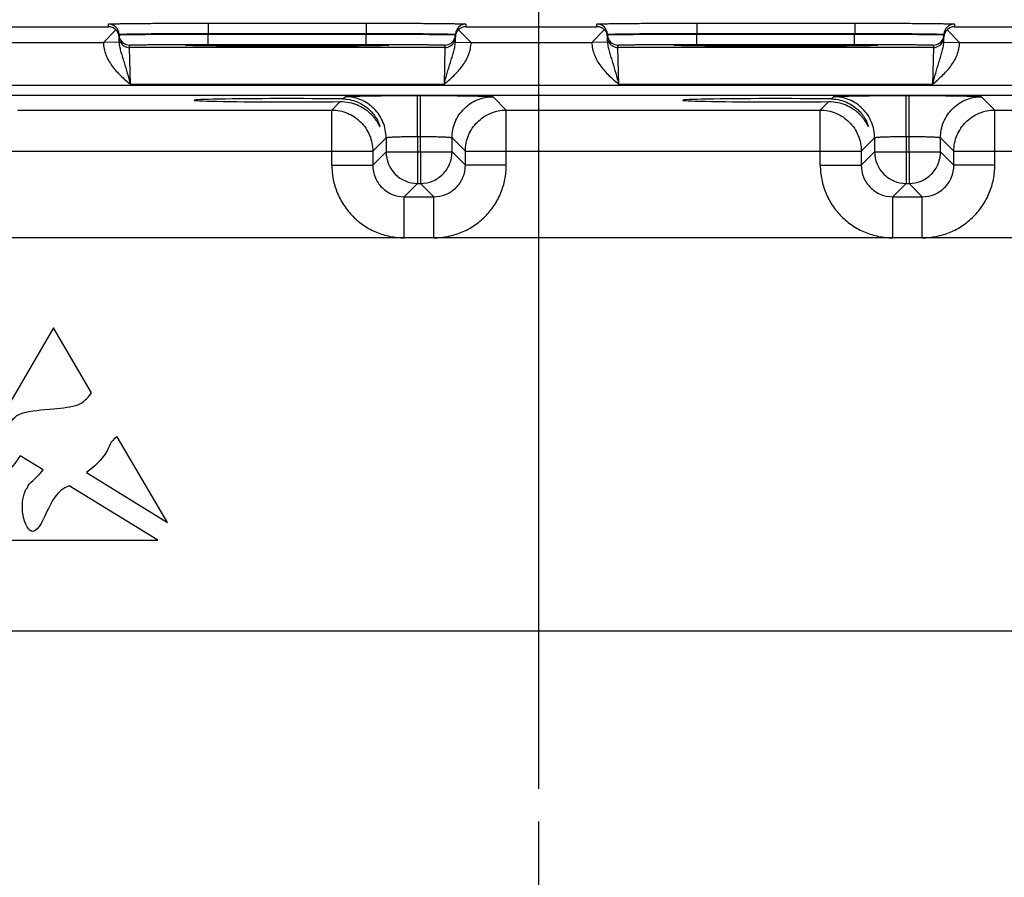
# Model space of a CAD drawing. Header units: inches. Extents: x 0 to 34, y 0 to 22.
# Tile 51 of 139: x 10.9 to 12.8, y 16.2 to 17.8. Entities that reach past the tile are written whole.
import ezdxf

# ---------------------------------------------------------------- set-up
doc = ezdxf.new("R2010")
doc.units = ezdxf.units.IN
doc.header["$LTSCALE"] = 1.87
doc.header["$MEASUREMENT"] = 0
doc.linetypes.add('CENTER', pattern=[0.6, 0.375, -0.075, 0.075, -0.075])
doc.layers.get('0').update_dxf_attribs({"linetype": 'CONTINUOUS'})
for name, color, linetype in [('02___PRT_ALL_AXES', 7, 'CONTINUOUS'), ('DIMENSIONS', 7, 'CONTINUOUS'), ('FOAM', 7, 'CONTINUOUS')]:
    doc.layers.add(name, color=color, linetype=linetype)
doc.styles.get("Standard").update_dxf_attribs({"font": 'txt', "width": 0.8})
doc.dimstyles.new('DIMSTYLE_1', dxfattribs={"dimtxt": 0.125, "dimasz": 0.18, "dimexe": 0.125, "dimexo": 0.0625, "dimgap": 0.03125, "dimtad": 0, "dimtih": 1, "dimtoh": 1, "dimdsep": 46, "dimtxsty": 'STANDARD', "dimblk": '_FILLED', "dimblk1": '_FILLED', "dimblk2": '_FILLED', "dimcen": 0.09, "dimazin": 2, "dimtp": 0.001, "dimtm": 0.001, "dimtfac": 1, "dimtofl": 0, "dimtmove": 0, "dimatfit": 3, "dimldrblk": '_FILLED', "dimfxl": 1, "dimtolj": 1, "dimarcsym": 0})

# ---------------------------------------------------------------- blocks, each defined once
blk = doc.blocks.new('*D30')
at = {"layer": 'DIMENSIONS', "color": 2, "linetype": 'CONTINUOUS'}
blk.add_line((11.8839, 16.336), (11.8839, 18.4882), dxfattribs=at)
at = {"layer": 'DIMENSIONS', "color": 2, "linetype": 'CONTINUOUS', "insert": (11.8214, 18.5507), "char_height": 0.125, "width": 1.425, "attachment_point": 1, "rotation": 90, "line_spacing_factor": 0.9}
blk.add_mtext('147.53{\\ftxt.shx;\\W1.000000;\\H0.125000; }[5.808]', dxfattribs=at)
blk = doc.blocks.new('_FILLED')
at = {"color": 0, "linetype": 'BYBLOCK'}
blk.add_solid([(0, 0), (-1, 0.174), (-1, -0.174)], dxfattribs=at)
blk = doc.blocks.new('*D31')
at = {"layer": 'DIMENSIONS', "color": 2, "linetype": 'CONTINUOUS'}
blk.add_line((15.6039, 16.336), (15.6039, 18.4882), dxfattribs=at)
at = {"layer": 'DIMENSIONS', "color": 2, "linetype": 'CONTINUOUS', "insert": (15.5414, 18.5507), "char_height": 0.125, "width": 1.425, "attachment_point": 1, "rotation": 90, "line_spacing_factor": 0.9}
blk.add_mtext('242.02{\\ftxt.shx;\\W1.000000;\\H0.125000; }[9.528]', dxfattribs=at)

msp = doc.modelspace()

# ---------------------------------------------------------------- linework, layer by layer
at = {"color": 7, "linetype": 'CONTINUOUS'}
for p, q in [((11.0646, 17.7862), (11.0646, 17.7912)), ((11.2545, 17.7929), (11.2545, 17.7732)), ((11.2545, 17.7929), (11.5553, 17.7929)), ((11.5553, 17.7929), (11.5553, 17.7732)), ((11.7452, 17.7912), (11.7451, 17.7862)), ((11.9946, 17.7862), (11.9946, 17.7912)), ((12.1845, 17.7929), (12.1845, 17.7732)), ((12.1845, 17.7929), (12.4853, 17.7929)), ((12.4853, 17.7929), (12.4853, 17.7732)), ((12.6752, 17.7912), (12.6751, 17.7862)), ((10.8151, 17.7862), (11.0646, 17.7862)), ((11.0786, 17.7804), (11.0548, 17.7562)), ((11.0846, 17.7716), (11.0852, 17.7717)), ((11.0848, 17.7568), (11.0846, 17.7716)), ((11.2545, 17.7721), (11.2545, 17.7732)), ((11.2545, 17.7732), (11.5553, 17.7732)), ((11.2545, 17.7525), (11.2545, 17.7721)), ((11.2545, 17.7721), (11.5552, 17.7721)), ((11.5552, 17.7721), (11.5553, 17.7732)), ((11.5552, 17.7525), (11.5552, 17.7721)), ((11.7246, 17.7717), (11.7252, 17.7716)), ((11.725, 17.7568), (11.7252, 17.7716)), ((11.7312, 17.7804), (11.7549, 17.7563)), ((11.7451, 17.7862), (11.9946, 17.7862)), ((12.0086, 17.7804), (11.9848, 17.7562)), ((12.0146, 17.7716), (12.0152, 17.7717)), ((12.0148, 17.7568), (12.0146, 17.7716)), ((12.1845, 17.7721), (12.1845, 17.7732)), ((12.1845, 17.7732), (12.4853, 17.7732)), ((12.1845, 17.7525), (12.1845, 17.7721)), ((12.1845, 17.7721), (12.4852, 17.7721)), ((12.4852, 17.7721), (12.4853, 17.7732)), ((12.4852, 17.7525), (12.4852, 17.7721)), ((12.6546, 17.7717), (12.6552, 17.7716)), ((12.655, 17.7568), (12.6552, 17.7716)), ((12.6612, 17.7804), (12.6849, 17.7563)), ((12.6751, 17.7862), (12.9246, 17.7862)), ((10.8249, 17.7562), (11.0548, 17.7562)), ((11.0848, 17.7568), (11.0549, 17.7563)), ((11.0846, 17.7708), (11.0852, 17.7709)), ((11.2545, 17.7525), (11.5552, 17.7525)), ((11.7246, 17.7709), (11.7252, 17.7708)), ((11.725, 17.7568), (11.7549, 17.7563)), ((11.7549, 17.7562), (11.9848, 17.7562)), ((12.0148, 17.7568), (11.9849, 17.7563)), ((12.0146, 17.7708), (12.0152, 17.7709)), ((12.1845, 17.7525), (12.4852, 17.7525)), ((12.6546, 17.7709), (12.6552, 17.7708)), ((12.655, 17.7568), (12.6849, 17.7563)), ((12.6849, 17.7562), (12.9148, 17.7562)), ((11.1046, 17.7465), (11.1046, 17.7512)), ((11.7051, 17.7465), (11.1046, 17.7465)), ((11.1062, 17.6765), (11.1046, 17.7465)), ((11.2112, 17.7506), (11.2141, 17.7509)), ((11.2141, 17.7504), (11.2112, 17.7506)), ((11.2253, 17.75), (11.2141, 17.7504)), ((11.2155, 17.7503), (11.2148, 17.7503)), ((11.2164, 17.7503), (11.2155, 17.7503)), ((11.2181, 17.7502), (11.2164, 17.7503)), ((11.2201, 17.7501), (11.2181, 17.7502)), ((11.2225, 17.7501), (11.2201, 17.7501)), ((11.2253, 17.75), (11.2225, 17.7501)), ((11.2285, 17.75), (11.2253, 17.75)), ((11.2321, 17.7499), (11.2285, 17.75)), ((11.2362, 17.7498), (11.2321, 17.7499)), ((11.2408, 17.7498), (11.2362, 17.7498)), ((11.246, 17.7497), (11.2408, 17.7498)), ((11.2517, 17.7496), (11.246, 17.7497)), ((11.2581, 17.7495), (11.2517, 17.7496)), ((11.2651, 17.7495), (11.2581, 17.7495)), ((11.2727, 17.7494), (11.2651, 17.7495)), ((11.2811, 17.7493), (11.2727, 17.7494)), ((11.2902, 17.7493), (11.2811, 17.7493)), ((11.3, 17.7492), (11.2902, 17.7493)), ((11.3107, 17.7492), (11.3, 17.7492)), ((11.3221, 17.7491), (11.3107, 17.7492)), ((11.3342, 17.7491), (11.3221, 17.7491)), ((11.3471, 17.749), (11.3342, 17.7491)), ((11.3607, 17.749), (11.3471, 17.749)), ((11.375, 17.749), (11.3607, 17.749)), ((11.3851, 17.749), (11.375, 17.749)), ((11.3957, 17.749), (11.3851, 17.749)), ((11.4069, 17.749), (11.3957, 17.749)), ((11.4186, 17.749), (11.4069, 17.749)), ((11.4304, 17.749), (11.4186, 17.749)), ((11.4418, 17.749), (11.4304, 17.749)), ((11.4526, 17.749), (11.4418, 17.749)), ((11.4628, 17.749), (11.4526, 17.749)), ((11.4725, 17.7491), (11.4628, 17.749)), ((11.4817, 17.7491), (11.4725, 17.7491)), ((11.4905, 17.7491), (11.4817, 17.7491)), ((11.5028, 17.7492), (11.4905, 17.7491)), ((11.5142, 17.7493), (11.5028, 17.7492)), ((11.5245, 17.7493), (11.5142, 17.7493)), ((11.5339, 17.7494), (11.5245, 17.7493)), ((11.5422, 17.7495), (11.5339, 17.7494)), ((11.5495, 17.7495), (11.5422, 17.7495)), ((11.5559, 17.7496), (11.5495, 17.7495)), ((11.5618, 17.7497), (11.5559, 17.7496)), ((11.567, 17.7497), (11.5618, 17.7497)), ((11.5717, 17.7498), (11.567, 17.7497)), ((11.576, 17.7499), (11.5717, 17.7498)), ((11.5798, 17.7499), (11.576, 17.7499)), ((11.5832, 17.75), (11.5798, 17.7499)), ((11.5862, 17.7501), (11.5832, 17.75)), ((11.5957, 17.7504), (11.5845, 17.75)), ((11.5888, 17.7501), (11.5862, 17.7501)), ((11.591, 17.7502), (11.5888, 17.7501)), ((11.5928, 17.7503), (11.591, 17.7502)), ((11.5939, 17.7503), (11.5928, 17.7503)), ((11.5947, 17.7503), (11.5939, 17.7503)), ((11.5954, 17.7504), (11.5947, 17.7503)), ((11.5957, 17.7509), (11.5986, 17.7506)), ((11.5986, 17.7506), (11.5957, 17.7504)), ((11.7051, 17.7465), (11.7036, 17.6765)), ((11.7052, 17.7512), (11.7051, 17.7465)), ((12.0346, 17.7465), (12.0346, 17.7512)), ((12.6351, 17.7465), (12.0346, 17.7465)), ((12.0362, 17.6765), (12.0346, 17.7465)), ((12.1412, 17.7506), (12.1441, 17.7509)), ((12.1441, 17.7504), (12.1412, 17.7506)), ((12.1553, 17.75), (12.1441, 17.7504)), ((12.1455, 17.7503), (12.1448, 17.7503)), ((12.1464, 17.7503), (12.1455, 17.7503)), ((12.1481, 17.7502), (12.1464, 17.7503)), ((12.1501, 17.7501), (12.1481, 17.7502)), ((12.1525, 17.7501), (12.1501, 17.7501)), ((12.1553, 17.75), (12.1525, 17.7501)), ((12.1585, 17.75), (12.1553, 17.75)), ((12.1621, 17.7499), (12.1585, 17.75)), ((12.1662, 17.7498), (12.1621, 17.7499)), ((12.1708, 17.7498), (12.1662, 17.7498)), ((12.176, 17.7497), (12.1708, 17.7498)), ((12.1817, 17.7496), (12.176, 17.7497)), ((12.1881, 17.7495), (12.1817, 17.7496)), ((12.1951, 17.7495), (12.1881, 17.7495)), ((12.2027, 17.7494), (12.1951, 17.7495)), ((12.2111, 17.7493), (12.2027, 17.7494)), ((12.2202, 17.7493), (12.2111, 17.7493)), ((12.23, 17.7492), (12.2202, 17.7493)), ((12.2407, 17.7492), (12.23, 17.7492)), ((12.2521, 17.7491), (12.2407, 17.7492)), ((12.2642, 17.7491), (12.2521, 17.7491)), ((12.2771, 17.749), (12.2642, 17.7491)), ((12.2907, 17.749), (12.2771, 17.749)), ((12.305, 17.749), (12.2907, 17.749)), ((12.3151, 17.749), (12.305, 17.749)), ((12.3257, 17.749), (12.3151, 17.749)), ((12.3369, 17.749), (12.3257, 17.749)), ((12.3486, 17.749), (12.3369, 17.749)), ((12.3604, 17.749), (12.3486, 17.749)), ((12.3718, 17.749), (12.3604, 17.749)), ((12.3826, 17.749), (12.3718, 17.749)), ((12.3928, 17.749), (12.3826, 17.749)), ((12.4025, 17.7491), (12.3928, 17.749)), ((12.4117, 17.7491), (12.4025, 17.7491)), ((12.4205, 17.7491), (12.4117, 17.7491)), ((12.4328, 17.7492), (12.4205, 17.7491)), ((12.4442, 17.7493), (12.4328, 17.7492)), ((12.4545, 17.7493), (12.4442, 17.7493)), ((12.4639, 17.7494), (12.4545, 17.7493)), ((12.4722, 17.7495), (12.4639, 17.7494)), ((12.4795, 17.7495), (12.4722, 17.7495)), ((12.4859, 17.7496), (12.4795, 17.7495)), ((12.4918, 17.7497), (12.4859, 17.7496)), ((12.497, 17.7497), (12.4918, 17.7497)), ((12.5017, 17.7498), (12.497, 17.7497)), ((12.506, 17.7499), (12.5017, 17.7498)), ((12.5098, 17.7499), (12.506, 17.7499)), ((12.5132, 17.75), (12.5098, 17.7499)), ((12.5162, 17.7501), (12.5132, 17.75)), ((12.5257, 17.7504), (12.5145, 17.75)), ((12.5188, 17.7501), (12.5162, 17.7501)), ((12.521, 17.7502), (12.5188, 17.7501)), ((12.5228, 17.7503), (12.521, 17.7502)), ((12.5239, 17.7503), (12.5228, 17.7503)), ((12.5247, 17.7503), (12.5239, 17.7503)), ((12.5254, 17.7504), (12.5247, 17.7503)), ((12.5257, 17.7509), (12.5286, 17.7506)), ((12.5286, 17.7506), (12.5257, 17.7504)), ((12.6351, 17.7465), (12.6336, 17.6765)), ((12.6352, 17.7512), (12.6351, 17.7465)), ((16.5115, 17.6744), (9.1134, 17.6744)), ((11.7036, 17.6765), (11.1062, 17.6765)), ((12.6336, 17.6765), (12.0362, 17.6765)), ((16.5115, 17.6553), (9.1134, 17.6553)), ((11.4898, 17.6275), (11.5059, 17.6436)), ((11.5109, 17.6486), (11.5151, 17.6529)), ((11.6531, 17.5773), (11.6531, 17.6553)), ((11.6531, 17.6553), (11.6587, 17.6553)), ((11.6587, 17.5773), (11.6587, 17.6553)), ((11.7967, 17.6529), (11.822, 17.6275)), ((12.4198, 17.6275), (12.4359, 17.6436)), ((12.4409, 17.6486), (12.4451, 17.6529)), ((12.5831, 17.5773), (12.5831, 17.6553)), ((12.5831, 17.6553), (12.5887, 17.6553)), ((12.5887, 17.5773), (12.5887, 17.6553)), ((12.7267, 17.6529), (12.752, 17.6275)), ((10.892, 17.6275), (11.4898, 17.6275)), ((11.4898, 17.5225), (11.4898, 17.6275)), ((11.822, 17.5225), (11.822, 17.6275)), ((11.822, 17.6275), (12.4198, 17.6275)), ((12.4198, 17.5225), (12.4198, 17.6275)), ((12.752, 17.5225), (12.752, 17.6275)), ((12.752, 17.6275), (13.3498, 17.6275)), ((11.5931, 17.5749), (11.5677, 17.5495)), ((11.5931, 17.5749), (11.5931, 17.5479)), ((11.6531, 17.5773), (11.6531, 17.5479)), ((11.6531, 17.5773), (11.6587, 17.5773)), ((11.6587, 17.5479), (11.6587, 17.5773)), ((11.7187, 17.5479), (11.7187, 17.5749)), ((11.7187, 17.5749), (11.744, 17.5495)), ((12.5231, 17.5749), (12.4977, 17.5495)), ((12.5231, 17.5749), (12.5231, 17.5479)), ((12.5831, 17.5773), (12.5831, 17.5479)), ((12.5831, 17.5773), (12.5887, 17.5773)), ((12.5887, 17.5479), (12.5887, 17.5773)), ((12.6487, 17.5479), (12.6487, 17.5749)), ((12.6487, 17.5749), (12.674, 17.5495)), ((10.814, 17.5495), (11.5677, 17.5495)), ((11.5677, 17.5495), (11.5677, 17.5225)), ((11.5931, 17.5479), (11.5677, 17.5225)), ((11.5931, 17.5479), (11.7187, 17.5479)), ((11.6531, 17.5479), (11.6531, 17.4879)), ((11.6587, 17.5479), (11.6587, 17.4879)), ((11.7187, 17.5479), (11.744, 17.5225)), ((11.744, 17.5225), (11.744, 17.5495)), ((11.744, 17.5495), (12.4977, 17.5495)), ((12.4977, 17.5495), (12.4977, 17.5225)), ((12.5231, 17.5479), (12.4977, 17.5225)), ((12.5231, 17.5479), (12.6487, 17.5479)), ((12.5831, 17.5479), (12.5831, 17.4879)), ((12.5887, 17.5479), (12.5887, 17.4879)), ((12.6487, 17.5479), (12.674, 17.5225)), ((12.674, 17.5225), (12.674, 17.5495)), ((12.674, 17.5495), (13.4277, 17.5495)), ((11.4898, 17.5225), (11.5677, 17.5225)), ((11.822, 17.5225), (11.744, 17.5225)), ((12.4198, 17.5225), (12.4977, 17.5225)), ((12.752, 17.5225), (12.674, 17.5225)), ((11.6531, 17.4879), (11.6277, 17.4625)), ((11.6531, 17.4879), (11.6587, 17.4879)), ((11.6587, 17.4879), (11.684, 17.4625)), ((12.5831, 17.4879), (12.5577, 17.4625)), ((12.5831, 17.4879), (12.5887, 17.4879)), ((12.5887, 17.4879), (12.614, 17.4625)), ((11.6277, 17.3845), (11.6277, 17.4625)), ((11.6277, 17.4625), (11.684, 17.4625)), ((11.684, 17.3845), (11.684, 17.4625)), ((12.5577, 17.3845), (12.5577, 17.4625)), ((12.5577, 17.4625), (12.614, 17.4625)), ((12.614, 17.3845), (12.614, 17.4625))]:
    msp.add_line(p, q, dxfattribs=at)
for points in [[(11.2148, 17.7503), (11.2142, 17.7504), (11.2139, 17.7504), (11.2137, 17.7504), (11.2136, 17.7504), (11.2135, 17.7504)], [(11.5964, 17.7504), (11.5963, 17.7504), (11.5963, 17.7504), (11.5961, 17.7504), (11.5959, 17.7504), (11.5957, 17.7504), (11.5954, 17.7504)], [(12.1448, 17.7503), (12.1442, 17.7504), (12.1439, 17.7504), (12.1437, 17.7504), (12.1436, 17.7504), (12.1435, 17.7504)], [(12.5264, 17.7504), (12.5263, 17.7504), (12.5263, 17.7504), (12.5261, 17.7504), (12.5259, 17.7504), (12.5257, 17.7504), (12.5254, 17.7504)]]:
    msp.add_lwpolyline(points, dxfattribs=at)
for centre, radius, start, end in [((11.0646, 17.7712), 0.02, 1.0011, 90.0012), ((11.7452, 17.7712), 0.02, 89.9988, 178.9989), ((11.9946, 17.7712), 0.02, 1.0011, 90.0012), ((12.6752, 17.7712), 0.02, 89.9988, 178.9989), ((11.0644, 17.766), 0.0202, 45.4262, 89.3219), ((11.065, 17.7662), 0.0197, 1.0409, 46.2202), ((11.7448, 17.7662), 0.0197, 133.7798, 178.9591), ((11.7454, 17.766), 0.0202, 90.6781, 134.5738), ((11.9944, 17.766), 0.0202, 45.4262, 89.3219), ((11.995, 17.7662), 0.0197, 1.0409, 46.2202), ((12.6748, 17.7662), 0.0197, 133.7798, 178.9591), ((12.6754, 17.766), 0.0202, 90.6781, 134.5738), ((11.1046, 17.7712), 0.02, 181.0079, 189.8925), ((11.1046, 17.7712), 0.02, 189.9052, 198.7958), ((11.1046, 17.7712), 0.02, 198.8014, 270.0007), ((11.1046, 17.7665), 0.02, 206.4232, 270.0003), ((11.7051, 17.7665), 0.02, 269.9997, 333.5767), ((11.7052, 17.7712), 0.02, 269.9993, 341.1986), ((11.7052, 17.7712), 0.02, 341.2042, 350.0948), ((11.7052, 17.7712), 0.02, 350.1075, 358.9921), ((12.0346, 17.7712), 0.02, 181.0079, 189.8925), ((12.0346, 17.7712), 0.02, 189.9052, 198.7958), ((12.0346, 17.7712), 0.02, 198.8014, 270.0007), ((12.0346, 17.7665), 0.02, 206.4232, 270.0003), ((12.6351, 17.7665), 0.02, 269.9997, 333.5767), ((12.6352, 17.7712), 0.02, 269.9993, 341.1986), ((12.6352, 17.7712), 0.02, 341.2042, 350.0948), ((12.6352, 17.7712), 0.02, 350.1075, 358.9921), ((11.6531, 17.5479), 0.06, 180.021, 269.979), ((12.5831, 17.5479), 0.06, 180.021, 269.979)]:
    msp.add_arc(centre, radius, start, end, dxfattribs=at)
for centre in [(11.4049, 17.6462), (12.3349, 17.6462)]:
    msp.add_ellipse(centre, major_axis=(0.1771, 0), ratio=0.017455, start_param=0.929285, end_param=5.318993, dxfattribs=at)
for points, knots in [([(11.0646, 17.7912), (11.0646, 17.7912), (11.0647, 17.7913), (11.0648, 17.7913), (11.0651, 17.7913), (11.0655, 17.7914), (11.066, 17.7914), (11.0669, 17.7915), (11.0684, 17.7915), (11.0704, 17.7916), (11.0729, 17.7917), (11.0758, 17.7918), (11.0791, 17.7918), (11.0829, 17.7919), (11.0888, 17.792), (11.0971, 17.7921), (11.1081, 17.7923), (11.1206, 17.7924), (11.1344, 17.7925), (11.1493, 17.7926), (11.1652, 17.7927), (11.1881, 17.7928), (11.2179, 17.7928), (11.2422, 17.7929), (11.2545, 17.7929)], [0, 0, 0, 0, 0.000367, 0.001291, 0.002806, 0.004918, 0.007626, 0.010931, 0.019321, 0.030071, 0.043156, 0.058545, 0.076202, 0.096083, 0.118142, 0.168576, 0.22702, 0.29291, 0.365614, 0.444431, 0.5286, 0.617312, 0.804907, 1, 1, 1, 1]), ([(11.5553, 17.7929), (11.5676, 17.7929), (11.5918, 17.7928), (11.6217, 17.7928), (11.6445, 17.7927), (11.6605, 17.7926), (11.6754, 17.7925), (11.6892, 17.7924), (11.7016, 17.7923), (11.7127, 17.7921), (11.721, 17.792), (11.7269, 17.7919), (11.7306, 17.7918), (11.734, 17.7918), (11.7369, 17.7917), (11.7394, 17.7916), (11.7414, 17.7915), (11.7428, 17.7915), (11.7437, 17.7914), (11.7443, 17.7914), (11.7447, 17.7913), (11.745, 17.7913), (11.7451, 17.7913), (11.7452, 17.7912), (11.7452, 17.7912)], [0, 0, 0, 0, 0.195093, 0.382688, 0.4714, 0.555569, 0.634386, 0.70709, 0.77298, 0.831424, 0.881858, 0.903917, 0.923799, 0.941455, 0.956844, 0.969929, 0.980679, 0.989069, 0.992374, 0.995082, 0.997194, 0.998709, 0.999633, 1, 1, 1, 1]), ([(11.9946, 17.7912), (11.9946, 17.7912), (11.9947, 17.7913), (11.9948, 17.7913), (11.9951, 17.7913), (11.9955, 17.7914), (11.996, 17.7914), (11.9969, 17.7915), (11.9984, 17.7915), (12.0004, 17.7916), (12.0029, 17.7917), (12.0058, 17.7918), (12.0091, 17.7918), (12.0129, 17.7919), (12.0188, 17.792), (12.0271, 17.7921), (12.0381, 17.7923), (12.0506, 17.7924), (12.0644, 17.7925), (12.0793, 17.7926), (12.0952, 17.7927), (12.1181, 17.7928), (12.1479, 17.7928), (12.1722, 17.7929), (12.1845, 17.7929)], [0, 0, 0, 0, 0.000367, 0.001291, 0.002806, 0.004918, 0.007626, 0.010931, 0.019321, 0.030071, 0.043156, 0.058545, 0.076202, 0.096083, 0.118142, 0.168576, 0.22702, 0.29291, 0.365614, 0.444431, 0.5286, 0.617312, 0.804907, 1, 1, 1, 1]), ([(12.4853, 17.7929), (12.4976, 17.7929), (12.5218, 17.7928), (12.5517, 17.7928), (12.5745, 17.7927), (12.5905, 17.7926), (12.6054, 17.7925), (12.6192, 17.7924), (12.6316, 17.7923), (12.6427, 17.7921), (12.651, 17.792), (12.6569, 17.7919), (12.6606, 17.7918), (12.664, 17.7918), (12.6669, 17.7917), (12.6694, 17.7916), (12.6714, 17.7915), (12.6728, 17.7915), (12.6737, 17.7914), (12.6743, 17.7914), (12.6747, 17.7913), (12.675, 17.7913), (12.6751, 17.7913), (12.6752, 17.7912), (12.6752, 17.7912)], [0, 0, 0, 0, 0.195093, 0.382688, 0.4714, 0.555569, 0.634386, 0.70709, 0.77298, 0.831424, 0.881858, 0.903917, 0.923799, 0.941455, 0.956844, 0.969929, 0.980679, 0.989069, 0.992374, 0.995082, 0.997194, 0.998709, 0.999633, 1, 1, 1, 1]), ([(11.0852, 17.7717), (11.0859, 17.7718), (11.0878, 17.7719), (11.0913, 17.7721), (11.0962, 17.7723), (11.1025, 17.7724), (11.1101, 17.7726), (11.1226, 17.7728), (11.1409, 17.7729), (11.1657, 17.7731), (11.1936, 17.7732), (11.2235, 17.7733), (11.2441, 17.7732), (11.2545, 17.7732)], [0, 0, 0, 0, 0.012373, 0.033215, 0.06236, 0.099562, 0.144504, 0.196803, 0.321615, 0.46972, 0.636032, 0.814839, 1, 1, 1, 1]), ([(11.0852, 17.7709), (11.0859, 17.771), (11.0878, 17.771), (11.0913, 17.7711), (11.0962, 17.7712), (11.1055, 17.7713), (11.1201, 17.7715), (11.141, 17.7717), (11.1658, 17.7718), (11.2041, 17.772), (11.234, 17.7721), (11.2545, 17.7721)], [0, 0, 0, 0, 0.012397, 0.033273, 0.06245, 0.099681, 0.196962, 0.321786, 0.469873, 0.636146, 1, 1, 1, 1]), ([(11.5552, 17.7721), (11.5758, 17.7721), (11.6057, 17.772), (11.644, 17.7718), (11.6688, 17.7717), (11.6897, 17.7715), (11.7043, 17.7713), (11.7135, 17.7712), (11.7185, 17.7711), (11.722, 17.771), (11.7239, 17.771), (11.7246, 17.7709)], [0, 0, 0, 0, 0.363854, 0.530127, 0.678214, 0.803038, 0.900319, 0.93755, 0.966727, 0.987603, 1, 1, 1, 1]), ([(11.5553, 17.7732), (11.5657, 17.7732), (11.5863, 17.7733), (11.6162, 17.7732), (11.644, 17.7731), (11.6688, 17.7729), (11.6872, 17.7728), (11.6997, 17.7726), (11.7073, 17.7724), (11.7136, 17.7723), (11.7185, 17.7721), (11.722, 17.7719), (11.7239, 17.7718), (11.7246, 17.7717)], [0, 0, 0, 0, 0.185163, 0.363973, 0.530287, 0.678393, 0.803205, 0.855503, 0.900445, 0.937646, 0.966789, 0.987629, 1, 1, 1, 1]), ([(12.0152, 17.7717), (12.0159, 17.7718), (12.0178, 17.7719), (12.0213, 17.7721), (12.0262, 17.7723), (12.0325, 17.7724), (12.0401, 17.7726), (12.0526, 17.7728), (12.0709, 17.7729), (12.0957, 17.7731), (12.1236, 17.7732), (12.1535, 17.7733), (12.1741, 17.7732), (12.1845, 17.7732)], [0, 0, 0, 0, 0.012373, 0.033215, 0.06236, 0.099562, 0.144504, 0.196803, 0.321615, 0.46972, 0.636032, 0.814839, 1, 1, 1, 1]), ([(12.0152, 17.7709), (12.0159, 17.771), (12.0178, 17.771), (12.0213, 17.7711), (12.0262, 17.7712), (12.0355, 17.7713), (12.0501, 17.7715), (12.071, 17.7717), (12.0958, 17.7718), (12.1341, 17.772), (12.164, 17.7721), (12.1845, 17.7721)], [0, 0, 0, 0, 0.012397, 0.033273, 0.06245, 0.099681, 0.196962, 0.321786, 0.469873, 0.636146, 1, 1, 1, 1]), ([(12.4852, 17.7721), (12.5058, 17.7721), (12.5357, 17.772), (12.574, 17.7718), (12.5988, 17.7717), (12.6197, 17.7715), (12.6343, 17.7713), (12.6435, 17.7712), (12.6485, 17.7711), (12.652, 17.771), (12.6539, 17.771), (12.6546, 17.7709)], [0, 0, 0, 0, 0.363854, 0.530127, 0.678214, 0.803038, 0.900319, 0.93755, 0.966727, 0.987603, 1, 1, 1, 1]), ([(12.4853, 17.7732), (12.4957, 17.7732), (12.5163, 17.7733), (12.5462, 17.7732), (12.574, 17.7731), (12.5988, 17.7729), (12.6172, 17.7728), (12.6297, 17.7726), (12.6373, 17.7724), (12.6436, 17.7723), (12.6485, 17.7721), (12.652, 17.7719), (12.6539, 17.7718), (12.6546, 17.7717)], [0, 0, 0, 0, 0.185163, 0.363973, 0.530287, 0.678393, 0.803205, 0.855503, 0.900445, 0.937646, 0.966789, 0.987629, 1, 1, 1, 1]), ([(11.0548, 17.7562), (11.055, 17.7481), (11.0585, 17.7318), (11.071, 17.7105), (11.0877, 17.6925), (11.1, 17.6818), (11.1062, 17.6765)], [0, 0, 0, 0, 0.249327, 0.499215, 0.749509, 1, 1, 1, 1]), ([(11.0848, 17.7568), (11.0849, 17.7535), (11.0858, 17.7469), (11.0883, 17.7373), (11.0912, 17.7278), (11.0954, 17.7147), (11.1004, 17.6976), (11.1043, 17.6836), (11.1062, 17.6765)], [0, 0, 0, 0, 0.120104, 0.238268, 0.357052, 0.478569, 0.733305, 1, 1, 1, 1]), ([(11.1046, 17.7512), (11.1046, 17.7512), (11.1046, 17.7512), (11.1048, 17.7513), (11.105, 17.7513), (11.1055, 17.7513), (11.1063, 17.7514), (11.1076, 17.7514), (11.1092, 17.7515), (11.1111, 17.7516), (11.1134, 17.7516), (11.1172, 17.7517), (11.1227, 17.7518), (11.1302, 17.7519), (11.139, 17.752), (11.1488, 17.7521), (11.1597, 17.7522), (11.1715, 17.7523), (11.1841, 17.7523), (11.2021, 17.7524), (11.2256, 17.7525), (11.2448, 17.7525), (11.2545, 17.7525)], [0, 0, 0, 0, 0.000367, 0.001291, 0.002806, 0.004918, 0.010931, 0.019321, 0.030071, 0.043156, 0.058545, 0.076201, 0.118142, 0.168576, 0.22702, 0.29291, 0.365614, 0.44443, 0.5286, 0.617312, 0.804907, 1, 1, 1, 1]), ([(11.2141, 17.7509), (11.217, 17.7511), (11.2247, 17.7513), (11.2388, 17.7515), (11.2579, 17.7518), (11.2816, 17.752), (11.309, 17.7521), (11.3505, 17.7523), (11.4049, 17.7524), (11.4593, 17.7523), (11.5008, 17.7521), (11.5282, 17.752), (11.5518, 17.7518), (11.571, 17.7515), (11.5851, 17.7513), (11.5928, 17.7511), (11.5957, 17.7509)], [0, 0, 0, 0, 0.022849, 0.060211, 0.110951, 0.173528, 0.246039, 0.326276, 0.500008, 0.673738, 0.753974, 0.826483, 0.889058, 0.939795, 0.977154, 1, 1, 1, 1]), ([(11.5552, 17.7525), (11.565, 17.7525), (11.5841, 17.7525), (11.6077, 17.7524), (11.6257, 17.7523), (11.6383, 17.7523), (11.6501, 17.7522), (11.661, 17.7521), (11.6708, 17.752), (11.6795, 17.7519), (11.6871, 17.7518), (11.6926, 17.7517), (11.6963, 17.7516), (11.6986, 17.7516), (11.7006, 17.7515), (11.7022, 17.7514), (11.7035, 17.7514), (11.7043, 17.7513), (11.7048, 17.7513), (11.705, 17.7513), (11.7051, 17.7512), (11.7052, 17.7512), (11.7052, 17.7512)], [0, 0, 0, 0, 0.195093, 0.382688, 0.4714, 0.55557, 0.634386, 0.70709, 0.77298, 0.831424, 0.881858, 0.923799, 0.941455, 0.956844, 0.969929, 0.980679, 0.989069, 0.995082, 0.997194, 0.998709, 0.999633, 1, 1, 1, 1]), ([(11.7036, 17.6765), (11.7055, 17.6836), (11.7093, 17.6976), (11.7144, 17.7147), (11.7186, 17.7278), (11.7215, 17.7373), (11.724, 17.7469), (11.7249, 17.7535), (11.725, 17.7568)], [0, 0, 0, 0, 0.266694, 0.521431, 0.642948, 0.761732, 0.879896, 1, 1, 1, 1]), ([(11.7036, 17.6765), (11.7097, 17.6818), (11.7221, 17.6925), (11.7388, 17.7105), (11.7512, 17.7318), (11.7548, 17.7481), (11.7549, 17.7562)], [0, 0, 0, 0, 0.250502, 0.500799, 0.750681, 1, 1, 1, 1]), ([(11.9848, 17.7562), (11.985, 17.7481), (11.9885, 17.7318), (12.001, 17.7105), (12.0177, 17.6925), (12.03, 17.6818), (12.0362, 17.6765)], [0, 0, 0, 0, 0.249327, 0.499215, 0.749509, 1, 1, 1, 1]), ([(12.0148, 17.7568), (12.0149, 17.7535), (12.0158, 17.7469), (12.0183, 17.7373), (12.0212, 17.7278), (12.0254, 17.7147), (12.0304, 17.6976), (12.0343, 17.6836), (12.0362, 17.6765)], [0, 0, 0, 0, 0.120104, 0.238268, 0.357052, 0.478569, 0.733305, 1, 1, 1, 1]), ([(12.0346, 17.7512), (12.0346, 17.7512), (12.0346, 17.7512), (12.0348, 17.7513), (12.035, 17.7513), (12.0355, 17.7513), (12.0363, 17.7514), (12.0376, 17.7514), (12.0392, 17.7515), (12.0411, 17.7516), (12.0434, 17.7516), (12.0472, 17.7517), (12.0527, 17.7518), (12.0602, 17.7519), (12.069, 17.752), (12.0788, 17.7521), (12.0897, 17.7522), (12.1015, 17.7523), (12.1141, 17.7523), (12.1321, 17.7524), (12.1556, 17.7525), (12.1748, 17.7525), (12.1845, 17.7525)], [0, 0, 0, 0, 0.000367, 0.001291, 0.002806, 0.004918, 0.010931, 0.019321, 0.030071, 0.043156, 0.058545, 0.076201, 0.118142, 0.168576, 0.22702, 0.29291, 0.365614, 0.44443, 0.5286, 0.617312, 0.804907, 1, 1, 1, 1]), ([(12.1441, 17.7509), (12.147, 17.7511), (12.1547, 17.7513), (12.1688, 17.7515), (12.1879, 17.7518), (12.2116, 17.752), (12.239, 17.7521), (12.2805, 17.7523), (12.3349, 17.7524), (12.3893, 17.7523), (12.4308, 17.7521), (12.4582, 17.752), (12.4818, 17.7518), (12.501, 17.7515), (12.5151, 17.7513), (12.5228, 17.7511), (12.5257, 17.7509)], [0, 0, 0, 0, 0.022849, 0.060211, 0.110951, 0.173528, 0.246039, 0.326276, 0.500008, 0.673738, 0.753974, 0.826483, 0.889058, 0.939795, 0.977154, 1, 1, 1, 1]), ([(12.4852, 17.7525), (12.495, 17.7525), (12.5141, 17.7525), (12.5377, 17.7524), (12.5557, 17.7523), (12.5683, 17.7523), (12.5801, 17.7522), (12.591, 17.7521), (12.6008, 17.752), (12.6095, 17.7519), (12.6171, 17.7518), (12.6226, 17.7517), (12.6263, 17.7516), (12.6286, 17.7516), (12.6306, 17.7515), (12.6322, 17.7514), (12.6335, 17.7514), (12.6343, 17.7513), (12.6348, 17.7513), (12.635, 17.7513), (12.6351, 17.7512), (12.6352, 17.7512), (12.6352, 17.7512)], [0, 0, 0, 0, 0.195093, 0.382688, 0.4714, 0.55557, 0.634386, 0.70709, 0.77298, 0.831424, 0.881858, 0.923799, 0.941455, 0.956844, 0.969929, 0.980679, 0.989069, 0.995082, 0.997194, 0.998709, 0.999633, 1, 1, 1, 1]), ([(12.6336, 17.6765), (12.6355, 17.6836), (12.6393, 17.6976), (12.6444, 17.7147), (12.6486, 17.7278), (12.6515, 17.7373), (12.654, 17.7469), (12.6549, 17.7535), (12.655, 17.7568)], [0, 0, 0, 0, 0.266694, 0.521431, 0.642948, 0.761732, 0.879896, 1, 1, 1, 1]), ([(12.6336, 17.6765), (12.6397, 17.6818), (12.6521, 17.6925), (12.6688, 17.7105), (12.6812, 17.7318), (12.6848, 17.7481), (12.6849, 17.7562)], [0, 0, 0, 0, 0.250502, 0.500799, 0.750681, 1, 1, 1, 1]), ([(11.5845, 17.75), (11.5748, 17.7498), (11.5511, 17.7495), (11.5101, 17.7492), (11.4599, 17.749), (11.4049, 17.7489), (11.3499, 17.749), (11.2997, 17.7492), (11.2587, 17.7495), (11.235, 17.7498), (11.2253, 17.75)], [0, 0, 0, 0, 0.080897, 0.198425, 0.342316, 0.499992, 0.657669, 0.801563, 0.919097, 1, 1, 1, 1]), ([(12.5145, 17.75), (12.5048, 17.7498), (12.4811, 17.7495), (12.4401, 17.7492), (12.3899, 17.749), (12.3349, 17.7489), (12.2799, 17.749), (12.2297, 17.7492), (12.1887, 17.7495), (12.165, 17.7498), (12.1553, 17.75)], [0, 0, 0, 0, 0.080897, 0.198425, 0.342316, 0.499992, 0.657669, 0.801563, 0.919097, 1, 1, 1, 1]), ([(11.5059, 17.6436), (11.5117, 17.6437), (11.5229, 17.6426), (11.5382, 17.6379), (11.5492, 17.632), (11.5568, 17.6266), (11.5617, 17.6224), (11.5661, 17.6181), (11.57, 17.6137), (11.5732, 17.6093), (11.5755, 17.6058), (11.5771, 17.6031), (11.5782, 17.6013), (11.579, 17.5997), (11.5797, 17.5986), (11.5801, 17.5977), (11.5804, 17.5972), (11.5806, 17.5968), (11.5808, 17.5965), (11.5809, 17.5963), (11.581, 17.5962), (11.5812, 17.5962), (11.5812, 17.5963), (11.5812, 17.5963)], [0, 0, 0, 0, 0.185701, 0.354956, 0.509515, 0.581818, 0.650864, 0.716594, 0.778757, 0.836808, 0.889732, 0.913756, 0.935732, 0.955257, 0.971812, 0.978801, 0.984829, 0.989822, 0.993718, 0.996473, 0.998076, 0.99878, 1, 1, 1, 1]), ([(11.5109, 17.6486), (11.5164, 17.6486), (11.527, 17.6473), (11.5415, 17.6422), (11.5536, 17.6351), (11.5634, 17.6267), (11.5699, 17.619), (11.574, 17.6128), (11.5765, 17.6084), (11.5784, 17.6043), (11.5797, 17.6012), (11.5804, 17.599), (11.5808, 17.5978), (11.5811, 17.597), (11.5812, 17.5965), (11.5812, 17.5963)], [0, 0, 0, 0, 0.177031, 0.338704, 0.487246, 0.624353, 0.750371, 0.808711, 0.863055, 0.912114, 0.953701, 0.970677, 0.984408, 0.994337, 1, 1, 1, 1]), ([(11.5151, 17.6529), (11.5152, 17.653), (11.5155, 17.653), (11.5161, 17.6532), (11.517, 17.6533), (11.5183, 17.6534), (11.5199, 17.6535), (11.5226, 17.6536), (11.5267, 17.6538), (11.5326, 17.654), (11.5396, 17.6542), (11.5476, 17.6544), (11.5567, 17.6546), (11.5666, 17.6547), (11.5815, 17.6549), (11.6015, 17.6551), (11.6268, 17.6552), (11.6442, 17.6553), (11.6531, 17.6553)], [0, 0, 0, 0, 0.002193, 0.006647, 0.013412, 0.022485, 0.033853, 0.04749, 0.081447, 0.124043, 0.174882, 0.233486, 0.299305, 0.371722, 0.450054, 0.621468, 0.80711, 1, 1, 1, 1]), ([(11.5931, 17.5749), (11.5931, 17.58), (11.5921, 17.5902), (11.5862, 17.6098), (11.5717, 17.6315), (11.55, 17.646), (11.5304, 17.6519), (11.5202, 17.6529), (11.5151, 17.6529)], [0, 0, 0, 0, 0.125294, 0.250593, 0.5, 0.749407, 0.874706, 1, 1, 1, 1]), ([(11.6587, 17.6553), (11.6676, 17.6553), (11.685, 17.6552), (11.7103, 17.6551), (11.7303, 17.6549), (11.7451, 17.6547), (11.7551, 17.6546), (11.7642, 17.6544), (11.7722, 17.6542), (11.7792, 17.654), (11.7851, 17.6538), (11.7892, 17.6536), (11.7919, 17.6535), (11.7935, 17.6534), (11.7947, 17.6533), (11.7957, 17.6532), (11.7963, 17.653), (11.7966, 17.653), (11.7967, 17.6529)], [0, 0, 0, 0, 0.19289, 0.378532, 0.549946, 0.628278, 0.700695, 0.766514, 0.825118, 0.875957, 0.918553, 0.95251, 0.966147, 0.977515, 0.986588, 0.993353, 0.997807, 1, 1, 1, 1]), ([(11.7187, 17.5749), (11.7187, 17.58), (11.7197, 17.5902), (11.7256, 17.6098), (11.7401, 17.6315), (11.7618, 17.646), (11.7813, 17.6519), (11.7916, 17.6529), (11.7967, 17.6529)], [0, 0, 0, 0, 0.125294, 0.250593, 0.5, 0.749407, 0.874706, 1, 1, 1, 1]), ([(12.4359, 17.6436), (12.4417, 17.6437), (12.4529, 17.6426), (12.4682, 17.6379), (12.4792, 17.632), (12.4868, 17.6266), (12.4917, 17.6224), (12.4961, 17.6181), (12.5, 17.6137), (12.5032, 17.6093), (12.5055, 17.6058), (12.5071, 17.6031), (12.5082, 17.6013), (12.509, 17.5997), (12.5097, 17.5986), (12.5101, 17.5977), (12.5104, 17.5972), (12.5106, 17.5968), (12.5108, 17.5965), (12.5109, 17.5963), (12.511, 17.5962), (12.5112, 17.5962), (12.5112, 17.5963), (12.5112, 17.5963)], [0, 0, 0, 0, 0.185701, 0.354956, 0.509515, 0.581818, 0.650864, 0.716594, 0.778757, 0.836808, 0.889732, 0.913756, 0.935732, 0.955257, 0.971812, 0.978801, 0.984829, 0.989822, 0.993718, 0.996473, 0.998076, 0.99878, 1, 1, 1, 1]), ([(12.4409, 17.6486), (12.4464, 17.6486), (12.457, 17.6473), (12.4715, 17.6422), (12.4836, 17.6351), (12.4934, 17.6267), (12.4999, 17.619), (12.504, 17.6128), (12.5065, 17.6084), (12.5084, 17.6043), (12.5097, 17.6012), (12.5104, 17.599), (12.5108, 17.5978), (12.5111, 17.597), (12.5112, 17.5965), (12.5112, 17.5963)], [0, 0, 0, 0, 0.17703, 0.338704, 0.487245, 0.624351, 0.750371, 0.808711, 0.863055, 0.912114, 0.953701, 0.970676, 0.984408, 0.994337, 1, 1, 1, 1]), ([(12.4451, 17.6529), (12.4452, 17.653), (12.4455, 17.653), (12.4461, 17.6532), (12.447, 17.6533), (12.4483, 17.6534), (12.4499, 17.6535), (12.4526, 17.6536), (12.4567, 17.6538), (12.4626, 17.654), (12.4696, 17.6542), (12.4776, 17.6544), (12.4867, 17.6546), (12.4966, 17.6547), (12.5115, 17.6549), (12.5315, 17.6551), (12.5568, 17.6552), (12.5742, 17.6553), (12.5831, 17.6553)], [0, 0, 0, 0, 0.002193, 0.006647, 0.013412, 0.022485, 0.033853, 0.04749, 0.081447, 0.124043, 0.174882, 0.233486, 0.299305, 0.371722, 0.450054, 0.621468, 0.80711, 1, 1, 1, 1]), ([(12.5231, 17.5749), (12.5231, 17.58), (12.5221, 17.5902), (12.5162, 17.6098), (12.5017, 17.6315), (12.48, 17.646), (12.4604, 17.6519), (12.4502, 17.6529), (12.4451, 17.6529)], [0, 0, 0, 0, 0.125294, 0.250593, 0.5, 0.749407, 0.874706, 1, 1, 1, 1]), ([(12.5887, 17.6553), (12.5976, 17.6553), (12.615, 17.6552), (12.6403, 17.6551), (12.6603, 17.6549), (12.6751, 17.6547), (12.6851, 17.6546), (12.6942, 17.6544), (12.7022, 17.6542), (12.7092, 17.654), (12.7151, 17.6538), (12.7192, 17.6536), (12.7219, 17.6535), (12.7235, 17.6534), (12.7247, 17.6533), (12.7257, 17.6532), (12.7263, 17.653), (12.7266, 17.653), (12.7267, 17.6529)], [0, 0, 0, 0, 0.19289, 0.378532, 0.549946, 0.628278, 0.700695, 0.766514, 0.825118, 0.875957, 0.918553, 0.95251, 0.966147, 0.977515, 0.986588, 0.993353, 0.997807, 1, 1, 1, 1]), ([(12.6487, 17.5749), (12.6487, 17.58), (12.6497, 17.5902), (12.6556, 17.6098), (12.6701, 17.6315), (12.6918, 17.646), (12.7113, 17.6519), (12.7216, 17.6529), (12.7267, 17.6529)], [0, 0, 0, 0, 0.125294, 0.250593, 0.5, 0.749407, 0.874706, 1, 1, 1, 1]), ([(11.4898, 17.6275), (11.4949, 17.6275), (11.5051, 17.6265), (11.5246, 17.6206), (11.5463, 17.6061), (11.5608, 17.5844), (11.5667, 17.5649), (11.5677, 17.5546), (11.5677, 17.5495)], [0, 0, 0, 0, 0.125294, 0.250593, 0.5, 0.749407, 0.874706, 1, 1, 1, 1]), ([(11.744, 17.5495), (11.744, 17.5546), (11.7451, 17.5649), (11.751, 17.5844), (11.7654, 17.6061), (11.7872, 17.6206), (11.8067, 17.6265), (11.8169, 17.6275), (11.822, 17.6275)], [0, 0, 0, 0, 0.125294, 0.250593, 0.5, 0.749407, 0.874706, 1, 1, 1, 1]), ([(12.4198, 17.6275), (12.4249, 17.6275), (12.4351, 17.6265), (12.4546, 17.6206), (12.4763, 17.6061), (12.4908, 17.5844), (12.4967, 17.5649), (12.4977, 17.5546), (12.4977, 17.5495)], [0, 0, 0, 0, 0.125294, 0.250593, 0.5, 0.749407, 0.874706, 1, 1, 1, 1]), ([(12.674, 17.5495), (12.674, 17.5546), (12.6751, 17.5649), (12.681, 17.5844), (12.6954, 17.6061), (12.7172, 17.6206), (12.7367, 17.6265), (12.7469, 17.6275), (12.752, 17.6275)], [0, 0, 0, 0, 0.125294, 0.250593, 0.5, 0.749407, 0.874706, 1, 1, 1, 1]), ([(11.5931, 17.5749), (11.5931, 17.575), (11.5933, 17.5751), (11.5937, 17.5752), (11.5946, 17.5754), (11.5961, 17.5756), (11.5982, 17.5758), (11.6007, 17.576), (11.6037, 17.5762), (11.6072, 17.5764), (11.6127, 17.5767), (11.6205, 17.5769), (11.6307, 17.5771), (11.6417, 17.5772), (11.6492, 17.5773), (11.6531, 17.5773)], [0, 0, 0, 0, 0.0028, 0.007571, 0.023736, 0.048901, 0.082926, 0.125528, 0.176327, 0.234855, 0.300572, 0.451056, 0.622156, 0.807459, 1, 1, 1, 1]), ([(11.6587, 17.5773), (11.6625, 17.5773), (11.6701, 17.5772), (11.6811, 17.5771), (11.6913, 17.5769), (11.699, 17.5767), (11.7045, 17.5764), (11.7081, 17.5762), (11.7111, 17.576), (11.7136, 17.5758), (11.7157, 17.5756), (11.7172, 17.5754), (11.7181, 17.5752), (11.7185, 17.5751), (11.7186, 17.575), (11.7187, 17.5749)], [0, 0, 0, 0, 0.192541, 0.377844, 0.548944, 0.699428, 0.765145, 0.823673, 0.874472, 0.917074, 0.951099, 0.976264, 0.992429, 0.9972, 1, 1, 1, 1]), ([(12.5231, 17.5749), (12.5231, 17.575), (12.5233, 17.5751), (12.5237, 17.5752), (12.5246, 17.5754), (12.5261, 17.5756), (12.5282, 17.5758), (12.5307, 17.576), (12.5337, 17.5762), (12.5372, 17.5764), (12.5427, 17.5767), (12.5505, 17.5769), (12.5607, 17.5771), (12.5717, 17.5772), (12.5792, 17.5773), (12.5831, 17.5773)], [0, 0, 0, 0, 0.0028, 0.007571, 0.023736, 0.048901, 0.082926, 0.125528, 0.176327, 0.234855, 0.300572, 0.451056, 0.622156, 0.807459, 1, 1, 1, 1]), ([(12.5887, 17.5773), (12.5925, 17.5773), (12.6001, 17.5772), (12.6111, 17.5771), (12.6213, 17.5769), (12.629, 17.5767), (12.6345, 17.5764), (12.6381, 17.5762), (12.6411, 17.576), (12.6436, 17.5758), (12.6457, 17.5756), (12.6472, 17.5754), (12.6481, 17.5752), (12.6485, 17.5751), (12.6486, 17.575), (12.6487, 17.5749)], [0, 0, 0, 0, 0.192541, 0.377844, 0.548944, 0.699428, 0.765145, 0.823673, 0.874472, 0.917074, 0.951099, 0.976264, 0.992429, 0.9972, 1, 1, 1, 1]), ([(11.6587, 17.4879), (11.6665, 17.4879), (11.6823, 17.491), (11.7022, 17.5044), (11.7155, 17.5243), (11.7187, 17.5401), (11.7187, 17.5479)], [0, 0, 0, 0, 0.24999, 0.5, 0.75001, 1, 1, 1, 1]), ([(12.5887, 17.4879), (12.5965, 17.4879), (12.6123, 17.491), (12.6322, 17.5044), (12.6455, 17.5243), (12.6487, 17.5401), (12.6487, 17.5479)], [0, 0, 0, 0, 0.24999, 0.5, 0.75001, 1, 1, 1, 1]), ([(11.4898, 17.5225), (11.4898, 17.5135), (11.4915, 17.4954), (11.4994, 17.4694), (11.5123, 17.4454), (11.5295, 17.4243), (11.5506, 17.407), (11.5746, 17.3942), (11.6006, 17.3863), (11.6187, 17.3845), (11.6277, 17.3845)], [0, 0, 0, 0, 0.124999, 0.25, 0.375, 0.5, 0.625, 0.75, 0.875001, 1, 1, 1, 1]), ([(11.5677, 17.5225), (11.5677, 17.5147), (11.5709, 17.4989), (11.5842, 17.479), (11.6042, 17.4656), (11.6199, 17.4625), (11.6277, 17.4625)], [0, 0, 0, 0, 0.249984, 0.5, 0.750016, 1, 1, 1, 1]), ([(11.684, 17.4625), (11.6918, 17.4625), (11.7076, 17.4656), (11.7276, 17.479), (11.7409, 17.4989), (11.744, 17.5147), (11.744, 17.5225)], [0, 0, 0, 0, 0.249984, 0.5, 0.750016, 1, 1, 1, 1]), ([(11.684, 17.3845), (11.6931, 17.3845), (11.7111, 17.3863), (11.7372, 17.3942), (11.7612, 17.407), (11.7822, 17.4243), (11.7995, 17.4454), (11.8123, 17.4694), (11.8202, 17.4954), (11.822, 17.5135), (11.822, 17.5225)], [0, 0, 0, 0, 0.124999, 0.25, 0.375, 0.5, 0.625, 0.75, 0.875001, 1, 1, 1, 1]), ([(12.4198, 17.5225), (12.4198, 17.5135), (12.4215, 17.4954), (12.4294, 17.4694), (12.4423, 17.4454), (12.4595, 17.4243), (12.4806, 17.407), (12.5046, 17.3942), (12.5306, 17.3863), (12.5487, 17.3845), (12.5577, 17.3845)], [0, 0, 0, 0, 0.124999, 0.25, 0.375, 0.5, 0.625, 0.75, 0.875001, 1, 1, 1, 1]), ([(12.4977, 17.5225), (12.4977, 17.5147), (12.5009, 17.4989), (12.5142, 17.479), (12.5342, 17.4656), (12.5499, 17.4625), (12.5577, 17.4625)], [0, 0, 0, 0, 0.249984, 0.5, 0.750016, 1, 1, 1, 1]), ([(12.614, 17.4625), (12.6218, 17.4625), (12.6376, 17.4656), (12.6576, 17.479), (12.6709, 17.4989), (12.674, 17.5147), (12.674, 17.5225)], [0, 0, 0, 0, 0.249984, 0.5, 0.750016, 1, 1, 1, 1]), ([(12.614, 17.3845), (12.6231, 17.3845), (12.6411, 17.3863), (12.6672, 17.3942), (12.6912, 17.407), (12.7122, 17.4243), (12.7295, 17.4454), (12.7423, 17.4694), (12.7502, 17.4954), (12.752, 17.5135), (12.752, 17.5225)], [0, 0, 0, 0, 0.124999, 0.25, 0.375, 0.5, 0.625, 0.75, 0.875001, 1, 1, 1, 1])]:
    msp.add_open_spline(points, degree=3, knots=knots, dxfattribs=at)
for points in [[(11.0867, 17.7576), (11.0854, 17.7602), (11.0847, 17.7632), (11.0847, 17.7662)], [(11.723, 17.7576), (11.7243, 17.7602), (11.7251, 17.7632), (11.7251, 17.7662)], [(12.0167, 17.7576), (12.0154, 17.7602), (12.0147, 17.7632), (12.0147, 17.7662)], [(12.653, 17.7576), (12.6543, 17.7602), (12.6551, 17.7632), (12.6551, 17.7662)]]:
    msp.add_open_spline(points, degree=3, dxfattribs=at)
at = {"layer": '02___PRT_ALL_AXES', "color": 7, "linetype": 'CENTER'}
msp.add_line((11.8839, 15.9516), (11.8839, 16.2735), dxfattribs=at)
at = {"layer": 'FOAM', "color": 7, "linetype": 'CONTINUOUS'}
for p, q in [((16.3558, 17.3845), (9.2691, 17.3845)), ((9.2691, 16.6365), (16.3558, 16.6365))]:
    msp.add_line(p, q, dxfattribs=at)
at = {"layer": 'FOAM', "color": 40, "linetype": 'CONTINUOUS'}
for p, q in [((10.9597, 17.2128), (10.8575, 17.0386)), ((11.0324, 17.0891), (10.9597, 17.2128)), ((11.1768, 16.8429), (11.0811, 17.0059)), ((10.9402, 16.9429), (10.8963, 16.9698)), ((11.0225, 16.9375), (11.1768, 16.8429)), ((11.1588, 16.8088), (10.9898, 16.9125)), ((10.7228, 16.8088), (11.1588, 16.8088))]:
    msp.add_line(p, q, dxfattribs=at)
for points, knots in [([(10.875, 17.0279), (10.8827, 17.0402), (10.8934, 17.0543), (10.9566, 17.0581), (11.0123, 17.0645), (11.0225, 17.0776), (11.0324, 17.0891)], [0, 0, 0, 0, 0.273755, 0.54751, 0.773755, 1, 1, 1, 1]), ([(11.0811, 17.0059), (11.0664, 16.9965), (11.0682, 16.9794), (11.0383, 16.9492), (11.0225, 16.9375)], [0, 0, 0, 0, 0.539297, 1, 1, 1, 1]), ([(10.9898, 16.9125), (10.9652, 16.9027), (10.9471, 16.8616), (10.9204, 16.8073), (10.8964, 16.8585), (10.9025, 16.8956), (10.9064, 16.9039)], [0, 0, 0, 0, 0.299572, 0.599144, 0.824626, 1, 1, 1, 1])]:
    msp.add_open_spline(points, degree=3, knots=knots, dxfattribs=at)
for points in [[(10.8963, 16.9698), (10.8869, 16.9548), (10.8794, 16.9453), (10.8718, 16.9396)], [(10.9101, 16.9088), (10.9138, 16.9203), (10.9251, 16.9223), (10.9402, 16.9429)], [(10.9064, 16.9039), (10.9075, 16.9063), (10.9088, 16.908), (10.9101, 16.9088)]]:
    msp.add_open_spline(points, degree=3, dxfattribs=at)

# ---------------------------------------------------------------- dimensions: what is measured, and where the dimension line sits
at = {"layer": 'DIMENSIONS', "color": 2, "linetype": 'CONTINUOUS'}
for feature_location, picture, middle in [((11.8839, 16.336), '*D30', (11.8839, 19.2632)), ((15.6039, 16.336), '*D31', (15.6039, 19.2632))]:
    dim = msp.add_ordinate_dim(feature_location=feature_location, offset=(0, 2.1522), dtype=1, origin=(6.0757, 16.2735), dimstyle='DIMSTYLE_1', dxfattribs=at)
    dim.commit()
    dim.dimension.update_dxf_attribs({"geometry": picture, "text_midpoint": middle})

doc.saveas('drawing.dxf')
